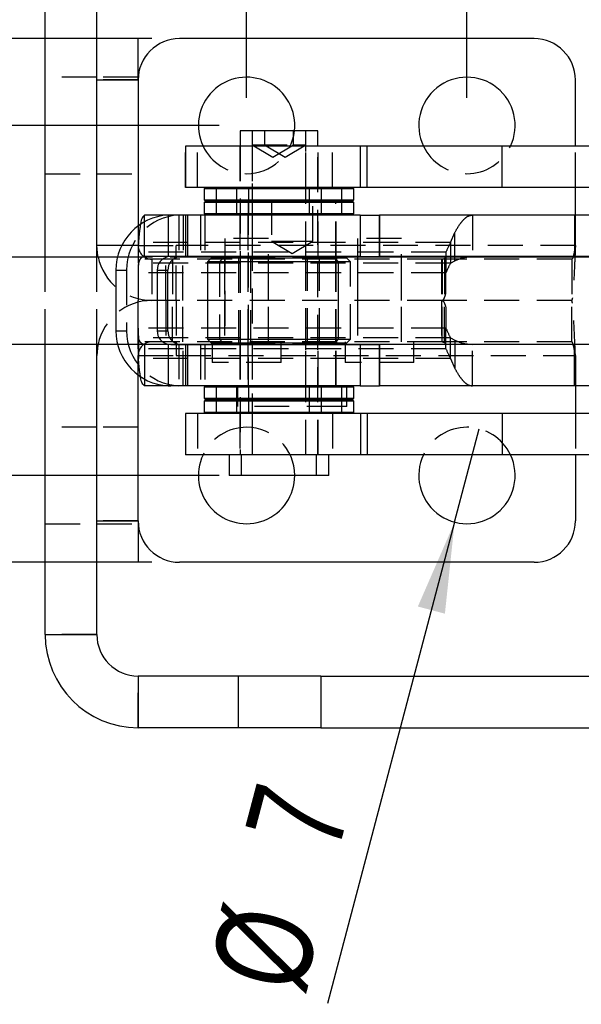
# Model space of a CAD drawing. Extents: x 96 to 730, y 59 to 576.
# Tile 2 of 14: x 188 to 229, y 59 to 131. Entities that reach past the tile are written whole.
import ezdxf

# ---------------------------------------------------------------- set-up
doc = ezdxf.new("R2010")
doc.units = 0
doc.header["$LTSCALE"] = 2
doc.linetypes.add('HIDDEN', pattern=[1.905, 1.27, -0.635])
doc.layers.get('0').update_dxf_attribs({"linetype": 'CONTINUOUS'})
doc.layers.add('FORMATO', color=179, linetype='CONTINUOUS')
doc.styles.add('SLDTEXTSTYLE0', font='TXT', dxfattribs={"width": 0.75})
doc.dimstyles.new('SLDDIMSTYLE0', dxfattribs={"dimtxt": 7, "dimasz": 6.604, "dimexe": 0, "dimexo": 0.0625, "dimgap": 1.75, "dimtad": 1, "dimdec": 3, "dimrnd": 1e-09, "dimzin": 12, "dimtxsty": 'SLDTEXTSTYLE0', "dimsah": 1, "dimcen": 0.09, "dimazin": 3, "dimtfac": 1, "dimtdec": 3, "dimtmove": 0, "dimatfit": 3, "dimtolj": 1, "dimtzin": 12})
doc.dimstyles.new('SLDDIMSTYLE4', dxfattribs={"dimtxt": 7, "dimasz": 6.604, "dimexe": 0, "dimexo": 0.0625, "dimgap": 1.75, "dimtad": 1, "dimdec": 3, "dimrnd": 1e-09, "dimzin": 12, "dimtxsty": 'SLDTEXTSTYLE0', "dimsah": 1, "dimcen": 0.09, "dimazin": 3, "dimtfac": 1, "dimtdec": 3, "dimtofl": 0, "dimtmove": 0, "dimatfit": 3, "dimtolj": 1, "dimtzin": 12})
doc.dimstyles.new('SLDDIMSTYLE5', dxfattribs={"dimtxt": 7, "dimasz": 6.604, "dimexe": 0, "dimexo": 0.0625, "dimgap": 1.75, "dimtad": 1, "dimdec": 3, "dimrnd": 1e-09, "dimzin": 12, "dimtxsty": 'SLDTEXTSTYLE0', "dimblk1": 'NONE', "dimsah": 1, "dimcen": 0, "dimazin": 3, "dimtfac": 1, "dimtdec": 3, "dimtmove": 0, "dimatfit": 3, "dimtolj": 1, "dimtzin": 12})

# ---------------------------------------------------------------- blocks, each defined once
blk = doc.blocks.new('_D_11')
at = {"layer": 'FORMATO'}
for p, q in [((165.235, 122.973), (165.235, 154.85)), ((202.346, 122.973), (163.235, 122.973)), ((165.235, 122.973), (165.235, 97.573)), ((202.346, 97.573), (163.235, 97.573)), ((165.235, 97.573), (165.235, 84.873))]:
    blk.add_line(p, q, dxfattribs=at)
for points in [[(165.235, 122.973), (166.251, 129.577), (164.219, 129.577)], [(165.235, 97.573), (164.219, 90.969), (166.251, 90.969)]]:
    blk.add_solid(points, dxfattribs=at)
at = {"layer": 'FORMATO', "insert": (156.211, 136.747), "char_height": 7, "attachment_point": 1, "rotation": 90, "style": 'SLDTEXTSTYLE0'}
blk.add_mtext('25,4', dxfattribs=at)
blk = doc.blocks.new('_D_12')
at = {"layer": 'FORMATO'}
for p, q in [((204.346, 124.973), (204.346, 164.06)), ((220.346, 124.973), (220.346, 164.06)), ((204.346, 162.06), (191.646, 162.06)), ((204.346, 162.06), (220.346, 162.06)), ((220.346, 162.06), (239.279, 162.06))]:
    blk.add_line(p, q, dxfattribs=at)
for points in [[(204.346, 162.06), (197.742, 163.076), (197.742, 161.044)], [(220.346, 162.06), (226.95, 161.044), (226.95, 163.076)]]:
    blk.add_solid(points, dxfattribs=at)
at = {"layer": 'FORMATO', "insert": (228.935, 171.083), "char_height": 7, "attachment_point": 1, "style": 'SLDTEXTSTYLE0'}
blk.add_mtext('16', dxfattribs=at)
blk = doc.blocks.new('_D_13')
at = {"layer": 'FORMATO'}
for q in [(221.24, 100.956), (210.218, 59.262)]:
    blk.add_line((219.451, 94.189), q, dxfattribs=at)
blk.add_solid([(219.451, 94.189), (216.781, 88.064), (218.745, 87.545)], dxfattribs=at)
at = {"layer": 'FORMATO', "char_height": 7, "attachment_point": 1, "rotation": 75.19257, "style": 'SLDTEXTSTYLE0'}
for s, insert in [('7', (204.169, 71.781)), ('%%c', (201.575, 61.547))]:
    blk.add_mtext(s, dxfattribs=dict(at, insert=insert))
blk = doc.blocks.new('_NONE')
blk = doc.blocks.new('_D_14')
at = {"layer": 'FORMATO', "color": 218}
for p, q in [((136.566, 129.273), (136.566, 150.971)), ((197.471, 129.273), (134.566, 129.273)), ((136.566, 91.273), (136.566, 129.273)), ((197.471, 91.273), (134.566, 91.273))]:
    blk.add_line(p, q, dxfattribs=at)
for points in [[(136.566, 129.273), (135.55, 122.669), (137.582, 122.669)], [(136.566, 91.273), (137.582, 97.877), (135.55, 97.877)]]:
    blk.add_solid(points, dxfattribs=at)
at = {"layer": 'FORMATO', "color": 218, "insert": (127.542, 140.626), "char_height": 7, "attachment_point": 1, "rotation": 90, "style": 'SLDTEXTSTYLE0'}
blk.add_mtext('38', dxfattribs=at)

msp = doc.modelspace()

# ---------------------------------------------------------------- linework, layer by layer
at = {"color": 7, "linetype": 'CONTINUOUS'}
for p, q in [((189.720501, 113.447641), (189.720501, 134.522642)), ((193.470502, 113.447641), (193.470502, 134.522642)), ((196.4705, 129.272641), (193.470502, 129.272641)), ((196.4705, 126.272642), (196.4705, 129.272641)), ((225.220501, 129.272641), (199.470501, 129.272641)), ((193.470502, 126.272642), (196.4705, 126.272642)), ((196.4705, 126.272642), (196.4705, 115.68593)), ((228.220501, 121.472641), (228.220501, 126.272642)), ((203.876853, 122.572641), (203.876853, 121.472641)), ((208.093486, 122.572641), (203.876853, 122.572641)), ((208.639353, 122.572641), (208.093486, 122.572641)), ((208.639353, 121.472641), (208.639353, 122.572641)), ((208.973884, 122.572641), (208.639353, 122.572641)), ((209.519751, 122.572641), (208.973884, 122.572641)), ((209.519751, 121.472641), (209.519751, 122.572641)), ((199.908103, 121.472641), (199.908103, 118.472641)), ((212.607205, 121.472641), (199.908103, 121.472641)), ((212.607205, 118.472641), (212.607205, 121.472641)), ((213.102322, 121.472641), (212.607205, 121.472641)), ((213.102322, 118.472641), (213.102322, 121.472641)), ((222.906119, 121.472641), (213.102322, 121.472641)), ((222.906119, 118.472641), (222.906119, 121.472641)), ((244.629693, 121.472641), (222.906119, 121.472641)), ((212.607205, 118.472641), (199.908103, 118.472641)), ((201.358103, 118.472641), (201.258103, 118.372642)), ((201.258103, 118.372642), (201.258103, 117.572642)), ((211.258103, 118.372642), (201.258103, 118.372642)), ((211.258103, 118.372642), (211.158103, 118.472641)), ((211.258103, 117.572642), (211.258103, 118.372642)), ((212.138501, 118.372642), (211.258103, 118.372642)), ((212.138501, 118.372642), (212.038501, 118.472641)), ((212.138501, 117.572642), (212.138501, 118.372642)), ((213.102322, 118.472641), (212.607205, 118.472641)), ((222.906119, 118.472641), (213.102322, 118.472641)), ((244.629693, 118.472641), (222.906119, 118.472641)), ((228.220501, 116.472642), (228.220501, 118.472641)), ((201.258103, 117.572642), (201.358103, 117.472641)), ((201.258103, 117.572642), (211.258103, 117.572642)), ((201.358103, 117.472641), (201.258103, 117.372641)), ((201.258103, 117.372641), (201.258103, 116.572641)), ((211.258103, 117.372641), (201.258103, 117.372641)), ((201.358103, 117.472641), (211.158103, 117.472641)), ((211.158103, 117.472641), (211.258103, 117.572642)), ((211.258103, 117.372641), (211.158103, 117.472641)), ((211.158103, 117.472641), (212.038501, 117.472641)), ((211.258103, 117.572642), (212.138501, 117.572642)), ((211.258103, 116.572641), (211.258103, 117.372641)), ((212.138501, 117.372641), (211.258103, 117.372641)), ((212.038501, 117.472641), (212.138501, 117.572642)), ((212.138501, 117.372641), (212.038501, 117.472641)), ((212.138501, 116.572641), (212.138501, 117.372641)), ((196.941131, 115.944864), (196.941131, 116.472642)), ((198.767642, 116.472642), (196.941131, 116.472642)), ((198.848386, 116.472642), (198.649417, 116.467638)), ((198.649417, 116.467638), (198.649417, 113.452437)), ((199.908103, 116.472642), (198.848386, 116.472642)), ((199.908103, 116.472642), (199.908103, 113.472641)), ((212.59861, 116.472642), (199.908103, 116.472642)), ((201.258103, 116.572641), (201.358103, 116.472642)), ((201.258103, 116.572641), (211.258103, 116.572641)), ((211.158103, 116.472642), (211.258103, 116.572641)), ((211.258103, 116.572641), (212.138501, 116.572641)), ((212.038501, 116.472642), (212.138501, 116.572641)), ((212.59861, 116.472642), (212.59861, 113.472641)), ((212.59861, 116.472642), (213.987008, 116.472642)), ((213.987008, 116.472642), (213.987008, 113.472641)), ((213.996501, 116.472642), (213.987008, 116.472642)), ((213.996501, 113.472641), (213.996501, 116.472642)), ((228.146813, 116.472642), (213.996501, 116.472642)), ((228.146813, 116.472642), (228.146813, 113.472641)), ((239.646501, 116.472642), (228.146813, 116.472642)), ((118.247946, 113.447641), (194.975565, 113.447641)), ((198.848386, 113.472641), (198.649417, 113.452437)), ((199.908103, 113.472641), (198.848386, 113.472641)), ((199.403436, 113.447641), (203.876853, 113.447641)), ((212.59861, 113.472641), (199.908103, 113.472641)), ((201.795603, 113.372641), (201.495603, 113.072641)), ((201.495603, 113.072641), (201.495603, 107.472642)), ((206.258103, 113.072641), (201.495603, 113.072641)), ((201.795603, 113.372641), (206.258103, 113.372641)), ((203.876853, 113.472641), (203.876853, 113.372641)), ((206.258103, 113.372641), (210.720603, 113.372641)), ((211.020603, 113.072641), (206.258103, 113.072641)), ((208.639353, 113.372641), (208.639353, 113.472641)), ((208.639353, 113.447641), (233.047943, 113.447641)), ((211.020603, 113.072641), (210.720603, 113.372641)), ((210.821501, 113.447641), (210.821501, 113.472641)), ((211.020603, 107.472642), (211.020603, 113.072641)), ((212.59861, 113.472641), (213.987008, 113.472641)), ((213.996501, 113.472641), (213.987008, 113.472641)), ((228.146813, 113.472641), (213.996501, 113.472641)), ((220.550892, 113.447641), (220.745319, 113.472641)), ((228.05782, 113.472641), (228.050095, 113.447641)), ((239.646501, 113.472641), (228.146813, 113.472641)), ((194.855099, 112.472641), (194.855099, 108.072641)), ((197.850613, 112.472641), (198.626804, 112.472641)), ((197.850613, 112.472641), (197.850613, 108.072641)), ((198.626804, 108.072641), (198.626804, 112.472641)), ((197.850613, 108.072641), (198.626804, 108.072641)), ((201.495603, 107.472642), (201.795603, 107.172641)), ((201.495603, 107.472642), (211.020603, 107.472642)), ((210.720603, 107.172641), (211.020603, 107.472642)), ((118.247946, 107.097641), (194.975565, 107.097641)), ((189.720501, 86.022641), (189.720501, 107.097641)), ((193.470502, 86.022641), (193.470502, 107.097641)), ((198.649417, 107.092846), (198.649417, 104.077645)), ((198.649417, 107.092846), (198.848386, 107.072641)), ((198.848386, 107.072641), (199.908103, 107.072641)), ((199.403436, 107.097641), (203.876853, 107.097641)), ((199.908103, 107.072641), (199.908103, 104.072641)), ((199.908103, 107.072641), (212.59861, 107.072641)), ((210.720603, 107.172641), (201.795603, 107.172641)), ((203.876853, 107.172641), (203.876853, 107.072641)), ((208.639353, 107.072641), (208.639353, 107.172641)), ((208.639353, 107.097641), (233.047943, 107.097641)), ((210.821501, 107.072641), (210.821501, 107.097641)), ((212.59861, 107.072641), (212.59861, 104.072641)), ((212.59861, 107.072641), (213.987008, 107.072641)), ((213.987008, 107.072641), (213.987008, 104.072641)), ((213.987008, 107.072641), (213.996501, 107.072641)), ((213.996501, 104.072641), (213.996501, 107.072641)), ((228.146813, 107.072641), (213.996501, 107.072641)), ((220.550892, 107.097641), (220.745319, 107.072641)), ((228.05782, 107.072641), (228.050095, 107.097641)), ((228.146813, 104.072641), (228.146813, 107.072641)), ((239.646501, 107.072641), (228.146813, 107.072641)), ((196.4705, 94.272641), (196.4705, 104.859353)), ((196.941131, 104.641554), (196.941131, 104.072641)), ((198.767642, 104.072641), (196.941131, 104.072641)), ((198.649417, 104.077645), (198.848386, 104.072641)), ((199.908103, 104.072641), (198.848386, 104.072641)), ((212.59861, 104.072641), (199.908103, 104.072641)), ((201.358103, 104.072641), (201.258103, 103.972641)), ((201.258103, 103.972641), (201.258103, 103.172641)), ((211.258103, 103.972641), (201.258103, 103.972641)), ((211.258103, 103.972641), (211.158103, 104.072641)), ((211.258103, 103.172641), (211.258103, 103.972641)), ((211.615251, 102.572641), (211.615251, 104.072641)), ((212.138501, 103.972641), (211.615251, 103.972641)), ((212.138501, 103.972641), (212.038501, 104.072641)), ((212.138501, 103.172641), (212.138501, 103.972641)), ((212.59861, 104.072641), (213.987008, 104.072641)), ((213.996501, 104.072641), (213.987008, 104.072641)), ((228.146813, 104.072641), (213.996501, 104.072641)), ((239.646501, 104.072641), (228.146813, 104.072641)), ((228.220501, 104.072641), (228.220501, 102.072641)), ((201.258103, 103.172641), (201.358103, 103.072642)), ((201.258103, 103.172641), (211.258103, 103.172641)), ((201.358103, 103.072642), (201.258103, 102.972641)), ((201.258103, 102.972641), (201.258103, 102.172641)), ((211.258103, 102.972641), (201.258103, 102.972641)), ((211.158103, 103.072642), (201.358103, 103.072642)), ((211.158103, 103.072642), (211.258103, 103.172641)), ((211.258103, 102.972641), (211.158103, 103.072642)), ((211.258103, 102.172641), (211.258103, 102.972641)), ((211.615251, 103.172641), (212.138501, 103.172641)), ((212.038501, 103.072642), (211.615251, 103.072642)), ((212.138501, 102.972641), (211.615251, 102.972641)), ((212.038501, 103.072642), (212.138501, 103.172641)), ((212.138501, 102.972641), (212.038501, 103.072642)), ((212.138501, 102.172641), (212.138501, 102.972641)), ((201.258103, 102.172641), (201.358103, 102.072641)), ((201.258103, 102.172641), (211.258103, 102.172641)), ((211.158103, 102.072641), (211.258103, 102.172641)), ((211.615251, 102.572641), (211.258103, 102.572641)), ((211.258103, 102.172641), (212.138501, 102.172641)), ((212.038501, 102.072641), (212.138501, 102.172641)), ((199.908103, 102.072641), (199.908103, 99.072642)), ((212.607205, 102.072641), (199.908103, 102.072641)), ((212.607205, 102.072641), (212.607205, 99.072642)), ((213.102322, 102.072641), (212.607205, 102.072641)), ((213.102322, 102.072641), (213.102322, 99.072642)), ((222.906119, 102.072641), (213.102322, 102.072641)), ((222.906119, 102.072641), (222.906119, 99.072642)), ((244.629693, 102.072641), (222.906119, 102.072641)), ((212.607205, 99.072642), (199.908103, 99.072642)), ((203.083103, 99.072642), (203.083103, 97.572642)), ((209.433103, 97.572642), (209.433103, 99.072642)), ((210.313501, 97.572642), (210.313501, 99.072642)), ((213.102322, 99.072642), (212.607205, 99.072642)), ((222.906119, 99.072642), (213.102322, 99.072642)), ((244.629693, 99.072642), (222.906119, 99.072642)), ((228.220501, 99.072642), (228.220501, 94.272641)), ((208.70528, 97.572642), (203.083103, 97.572642)), ((209.433103, 97.572642), (208.70528, 97.572642)), ((209.585678, 97.572642), (209.433103, 97.572642)), ((210.313501, 97.572642), (209.585678, 97.572642)), ((193.470502, 94.272641), (196.4705, 94.272641)), ((196.4705, 94.272641), (196.4705, 91.272642)), ((196.4705, 91.272642), (193.470502, 91.272642)), ((225.220501, 91.272642), (199.470501, 91.272642)), ((189.720501, 86.022641), (193.470502, 86.022641)), ((196.4705, 83.022642), (196.4705, 79.272642)), ((203.734413, 83.022642), (196.4705, 83.022642)), ((203.734413, 83.022642), (203.734413, 79.272642)), ((209.743618, 83.022642), (203.734413, 83.022642)), ((209.743618, 83.022642), (209.743618, 79.272642)), ((209.743618, 83.022642), (264.842914, 83.022642)), ((203.734413, 79.272642), (196.4705, 79.272642)), ((209.743618, 79.272642), (203.734413, 79.272642)), ((209.743618, 79.272642), (264.842914, 79.272642))]:
    msp.add_line(p, q, dxfattribs=at)
at = {"color": 7, "linetype": 'HIDDEN'}
for p, q in [((193.470502, 126.472642), (189.720501, 126.472642)), ((196.4705, 126.472642), (193.470502, 126.472642)), ((196.4705, 126.272642), (193.470502, 126.272642)), ((204.757251, 122.572641), (204.757251, 99.072642)), ((204.758103, 122.572641), (204.758103, 121.572642)), ((205.638501, 122.572641), (205.638501, 121.572642)), ((207.758103, 121.572642), (207.758103, 122.572641)), ((208.638501, 121.572642), (208.638501, 122.572641)), ((199.909001, 118.472641), (199.909001, 121.472641)), ((200.789399, 118.472641), (200.789399, 121.472641)), ((203.858103, 121.472641), (203.858103, 118.472641)), ((203.876853, 121.472641), (203.876853, 113.472641)), ((204.738501, 121.472641), (204.738501, 118.472641)), ((204.758103, 121.572642), (207.758103, 121.572642)), ((204.758103, 121.572642), (206.258103, 120.671351)), ((205.638501, 121.572642), (207.138501, 120.671351)), ((206.258103, 120.671351), (207.758103, 121.572642)), ((207.138501, 120.671351), (208.638501, 121.572642)), ((207.758103, 121.572642), (208.638501, 121.572642)), ((208.639353, 113.472641), (208.639353, 121.472641)), ((208.658103, 118.472641), (208.658103, 121.472641)), ((209.519751, 99.072642), (209.519751, 121.472641)), ((209.538501, 118.472641), (209.538501, 121.472641)), ((210.593196, 118.472641), (210.593196, 121.472641)), ((228.220501, 118.472641), (228.220501, 121.472641)), ((189.720501, 119.472642), (193.470502, 119.472642)), ((193.470502, 119.472642), (196.4705, 119.472642)), ((202.2385, 118.472641), (202.138501, 118.372642)), ((202.138501, 118.372642), (202.138501, 117.572642)), ((203.508104, 118.472641), (203.608103, 118.372642)), ((203.608103, 118.372642), (203.608103, 117.572642)), ((204.3885, 118.472641), (204.4885, 118.372642)), ((204.4885, 118.372642), (204.4885, 117.572642)), ((208.908103, 118.372642), (209.008103, 118.472641)), ((208.908103, 117.572642), (208.908103, 118.372642)), ((209.788501, 118.372642), (209.888501, 118.472641)), ((209.788501, 117.572642), (209.788501, 118.372642)), ((202.138501, 117.572642), (202.2385, 117.472641)), ((202.2385, 117.472641), (202.138501, 117.372641)), ((202.138501, 117.372641), (202.138501, 116.572641)), ((203.608103, 117.572642), (203.508104, 117.472641)), ((203.508104, 117.472641), (203.608103, 117.372641)), ((203.608103, 117.372641), (203.608103, 116.572641)), ((204.4885, 117.572642), (204.3885, 117.472641)), ((204.3885, 117.472641), (204.4885, 117.372641)), ((204.471502, 117.572642), (204.471502, 104.072641)), ((204.4885, 117.372641), (204.4885, 116.572641)), ((206.146501, 117.572642), (206.146501, 114.572642)), ((209.008103, 117.472641), (208.908103, 117.572642)), ((208.908103, 117.372641), (209.008103, 117.472641)), ((208.908103, 116.572641), (208.908103, 117.372641)), ((209.146501, 114.572642), (209.146501, 117.572642)), ((209.888501, 117.472641), (209.788501, 117.572642)), ((209.788501, 117.372641), (209.888501, 117.472641)), ((209.788501, 116.572641), (209.788501, 117.372641)), ((210.821501, 113.472641), (210.821501, 117.572642)), ((198.848386, 116.472642), (198.767642, 116.472642)), ((199.425608, 116.467638), (199.425608, 113.452437)), ((199.742314, 116.472642), (199.742314, 113.472641)), ((199.917597, 116.472642), (199.917597, 113.472641)), ((200.065182, 116.472642), (200.065182, 113.472641)), ((200.067424, 113.472641), (200.067424, 116.472642)), ((201.005358, 116.472642), (201.005358, 113.472641)), ((201.305995, 116.472642), (201.305995, 113.472641)), ((202.138501, 116.572641), (202.2385, 116.472642)), ((203.608103, 116.572641), (203.508104, 116.472642)), ((203.858103, 116.472642), (203.858103, 113.472641)), ((204.4885, 116.572641), (204.3885, 116.472642)), ((204.446501, 116.472642), (204.446501, 113.472641)), ((204.738501, 116.472642), (204.738501, 113.472641)), ((208.658103, 113.472641), (208.658103, 116.472642)), ((209.008103, 116.472642), (208.908103, 116.572641)), ((209.538501, 113.472641), (209.538501, 116.472642)), ((209.888501, 116.472642), (209.788501, 116.572641)), ((210.846501, 113.472641), (210.846501, 116.472642)), ((220.745319, 116.472642), (220.745319, 113.472641)), ((228.220501, 114.272642), (228.220501, 116.472642)), ((196.941131, 113.472641), (196.941131, 115.944864)), ((196.4705, 115.68593), (196.4705, 114.272642)), ((219.150073, 114.472641), (219.472165, 115.216593)), ((219.472165, 113.158629), (219.472165, 115.216593)), ((219.150073, 114.472641), (196.496184, 114.472641)), ((196.496184, 112.972641), (196.496184, 114.472641)), ((205.932001, 114.772641), (202.757001, 114.772641)), ((202.757001, 114.772641), (202.757001, 107.272641)), ((205.932001, 107.272641), (205.932001, 114.772641)), ((206.146501, 114.572642), (207.646502, 114.572642)), ((206.146501, 114.572642), (207.646502, 113.67135)), ((207.646502, 114.572642), (209.146501, 114.572642)), ((207.646502, 113.67135), (209.146501, 114.572642)), ((215.584001, 114.772641), (212.409001, 114.772641)), ((212.409001, 114.772641), (212.409001, 107.272641)), ((215.584001, 107.272641), (215.584001, 114.772641)), ((219.150073, 114.472641), (219.150073, 112.972641)), ((196.4705, 114.272642), (193.470502, 114.272642)), ((196.4705, 114.272642), (195.282345, 114.272642)), ((196.4705, 114.272642), (199.220501, 114.272642)), ((218.822671, 113.772642), (196.4705, 113.772642)), ((228.220501, 114.272642), (199.220501, 114.272642)), ((199.220501, 113.304396), (199.220501, 114.272642)), ((218.822671, 113.773515), (218.822671, 112.273515)), ((189.720501, 107.097641), (189.720501, 113.447641)), ((193.470502, 107.097641), (193.470502, 113.447641)), ((194.975565, 113.447641), (199.403436, 113.447641)), ((218.542246, 113.272641), (196.4705, 113.272641)), ((219.150073, 112.972641), (196.496184, 112.972641)), ((198.848386, 113.472641), (196.941131, 113.472641)), ((197.4705, 113.272641), (197.4705, 110.272641)), ((198.470501, 110.272641), (198.470501, 113.272641)), ((198.970501, 113.272641), (198.970501, 110.272641)), ((199.220501, 110.280462), (199.220501, 113.304396)), ((199.7205, 110.272641), (199.7205, 113.272641)), ((202.676, 113.372641), (202.376001, 113.072641)), ((202.376001, 113.072641), (202.376001, 107.472642)), ((202.744501, 113.272641), (202.744501, 110.272641)), ((203.758103, 113.372641), (203.758103, 107.172641)), ((203.876853, 113.447641), (208.639353, 113.447641)), ((203.876853, 113.372641), (203.876853, 107.172641)), ((204.446501, 113.447641), (204.446501, 107.097641)), ((204.638501, 113.372641), (204.638501, 107.172641)), ((205.944501, 110.272641), (205.944501, 113.272641)), ((208.639353, 107.172641), (208.639353, 113.372641)), ((208.758103, 107.172641), (208.758103, 113.372641)), ((209.638501, 107.172641), (209.638501, 113.372641)), ((210.720603, 113.372641), (211.601001, 113.372641)), ((210.821501, 107.097641), (210.821501, 113.447641)), ((210.846501, 107.097641), (210.846501, 113.447641)), ((211.901001, 113.072641), (211.020603, 113.072641)), ((211.901001, 113.072641), (211.601001, 113.372641)), ((211.901001, 107.472642), (211.901001, 113.072641)), ((212.396501, 113.272641), (212.396501, 110.272641)), ((215.596501, 110.272641), (215.596501, 113.272641)), ((218.506986, 113.272641), (218.506986, 110.272641)), ((218.723357, 113.272641), (218.542246, 113.272641)), ((218.542246, 113.272641), (218.542246, 110.272641)), ((218.723357, 113.272641), (218.723357, 110.272641)), ((227.952551, 113.272641), (218.723357, 113.272641)), ((219.150073, 112.972641), (219.472165, 113.158629)), ((227.952551, 113.272641), (227.952551, 110.272641)), ((194.855099, 112.472641), (195.631289, 112.472641)), ((195.631289, 112.472641), (195.631289, 108.072641)), ((196.4705, 112.877515), (196.4705, 112.273515)), ((196.4705, 112.273515), (196.4705, 112.272641)), ((218.822671, 112.272641), (196.4705, 112.272641)), ((196.4705, 112.272641), (196.4705, 110.272641)), ((218.822671, 112.273515), (218.822671, 112.272641)), ((218.822671, 110.80854), (218.822671, 112.272641)), ((218.542246, 110.272641), (196.4705, 110.272641)), ((196.4705, 108.272641), (196.4705, 110.272641)), ((198.470501, 110.272641), (198.470501, 107.272641)), ((198.970501, 107.272641), (198.970501, 110.272641)), ((199.220501, 110.264821), (199.220501, 107.240887)), ((199.7205, 107.272641), (199.7205, 110.272641)), ((202.744501, 110.272641), (202.744501, 107.272641)), ((205.944501, 107.272641), (205.944501, 110.272641)), ((212.396501, 110.272641), (212.396501, 107.272641)), ((215.596501, 107.272641), (215.596501, 110.272641)), ((218.506986, 110.272641), (218.506986, 107.272641)), ((218.723357, 110.272641), (218.542246, 110.272641)), ((218.542246, 107.272641), (218.542246, 110.272641)), ((218.723357, 107.272641), (218.723357, 110.272641)), ((227.952551, 110.272641), (218.723357, 110.272641)), ((227.952551, 107.272641), (227.952551, 110.272641)), ((218.822671, 109.736743), (218.822671, 108.272641)), ((194.855099, 108.072641), (195.631289, 108.072641)), ((196.4705, 108.271767), (196.4705, 108.272641)), ((218.822671, 108.272641), (196.4705, 108.272641)), ((196.4705, 106.771767), (196.4705, 108.271767)), ((218.822671, 108.271767), (218.822671, 108.272641)), ((218.822671, 106.771767), (218.822671, 108.271767)), ((218.542246, 107.272641), (196.4705, 107.272641)), ((219.150073, 107.572641), (196.496184, 107.572641)), ((196.496184, 107.572641), (196.496184, 106.072642)), ((199.220501, 107.240887), (199.220501, 106.272641)), ((201.844501, 107.272641), (201.844501, 105.772642)), ((202.376001, 107.472642), (202.676, 107.172641)), ((206.844501, 105.772642), (206.844501, 107.272641)), ((211.020603, 107.472642), (211.901001, 107.472642)), ((211.496501, 107.272641), (211.496501, 105.772642)), ((211.601001, 107.172641), (211.901001, 107.472642)), ((216.496501, 105.772642), (216.496501, 107.272641)), ((218.723357, 107.272641), (218.542246, 107.272641)), ((227.952551, 107.272641), (218.723357, 107.272641)), ((219.150073, 107.572641), (219.472165, 107.386654)), ((219.150073, 106.072642), (219.150073, 107.572641)), ((219.472165, 107.386654), (219.472165, 105.32869)), ((194.975565, 107.097641), (199.403436, 107.097641)), ((218.822671, 106.772641), (196.4705, 106.772641)), ((196.941131, 107.072641), (196.941131, 104.641554)), ((198.848386, 107.072641), (196.941131, 107.072641)), ((199.425608, 107.092846), (199.425608, 104.077645)), ((199.742314, 104.072641), (199.742314, 107.072641)), ((199.917597, 107.072641), (199.917597, 104.072641)), ((200.065182, 107.072641), (200.065182, 104.072641)), ((200.067424, 104.072641), (200.067424, 107.072641)), ((201.005358, 107.072641), (201.005358, 104.072641)), ((201.305995, 107.072641), (201.305995, 104.072641)), ((203.858103, 107.072641), (203.858103, 104.072641)), ((203.876853, 107.097641), (208.639353, 107.097641)), ((203.876853, 107.072641), (203.876853, 99.072642)), ((204.446501, 107.072641), (204.446501, 104.072641)), ((204.738501, 107.072641), (204.738501, 104.072641)), ((208.639353, 99.072642), (208.639353, 107.072641)), ((208.658103, 104.072641), (208.658103, 107.072641)), ((209.538501, 104.072641), (209.538501, 107.072641)), ((211.601001, 107.172641), (210.720603, 107.172641)), ((210.821501, 104.072641), (210.821501, 107.072641)), ((210.846501, 104.072641), (210.846501, 107.072641)), ((220.745319, 104.072641), (220.745319, 107.072641)), ((196.4705, 104.859353), (196.4705, 106.272641)), ((196.4705, 106.272641), (199.220501, 106.272641)), ((219.150073, 106.072642), (196.496184, 106.072642)), ((199.220501, 106.272641), (228.220501, 106.272641)), ((206.844501, 105.772642), (201.844501, 105.772642)), ((216.496501, 105.772642), (211.496501, 105.772642)), ((219.150073, 106.072642), (219.472165, 105.32869)), ((228.220501, 106.272641), (228.220501, 104.072641)), ((198.848386, 104.072641), (198.767642, 104.072641)), ((202.2385, 104.072641), (202.138501, 103.972641)), ((202.138501, 103.972641), (202.138501, 103.172641)), ((203.508104, 104.072641), (203.608103, 103.972641)), ((203.608103, 103.972641), (203.608103, 103.172641)), ((203.677751, 104.072641), (203.677751, 102.572641)), ((204.3885, 104.072641), (204.4885, 103.972641)), ((204.4885, 103.972641), (204.4885, 103.172641)), ((208.908103, 103.972641), (209.008103, 104.072641)), ((208.908103, 103.172641), (208.908103, 103.972641)), ((209.788501, 103.972641), (209.888501, 104.072641)), ((209.788501, 103.172641), (209.788501, 103.972641)), ((211.615251, 103.972641), (211.258103, 103.972641)), ((202.138501, 103.172641), (202.2385, 103.072642)), ((202.2385, 103.072642), (202.138501, 102.972641)), ((202.138501, 102.972641), (202.138501, 102.172641)), ((203.608103, 103.172641), (203.508104, 103.072642)), ((203.508104, 103.072642), (203.608103, 102.972641)), ((203.608103, 102.972641), (203.608103, 102.172641)), ((204.4885, 103.172641), (204.3885, 103.072642)), ((204.3885, 103.072642), (204.4885, 102.972641)), ((204.4885, 102.972641), (204.4885, 102.172641)), ((209.008103, 103.072642), (208.908103, 103.172641)), ((208.908103, 102.972641), (209.008103, 103.072642)), ((208.908103, 102.172641), (208.908103, 102.972641)), ((209.888501, 103.072642), (209.788501, 103.172641)), ((209.788501, 102.972641), (209.888501, 103.072642)), ((209.788501, 102.172641), (209.788501, 102.972641)), ((211.615251, 103.072642), (211.158103, 103.072642)), ((211.258103, 103.172641), (211.615251, 103.172641)), ((211.615251, 102.972641), (211.258103, 102.972641)), ((202.138501, 102.172641), (202.2385, 102.072641)), ((203.608103, 102.172641), (203.508104, 102.072641)), ((211.258103, 102.572641), (203.677751, 102.572641)), ((204.4885, 102.172641), (204.3885, 102.072641)), ((209.008103, 102.072641), (208.908103, 102.172641)), ((209.888501, 102.072641), (209.788501, 102.172641)), ((199.909001, 102.072641), (199.909001, 99.072642)), ((200.789399, 102.072641), (200.789399, 99.072642)), ((203.858103, 102.072641), (203.858103, 99.072642)), ((204.738501, 102.072641), (204.738501, 99.072642)), ((208.658103, 99.072642), (208.658103, 102.072641)), ((209.538501, 99.072642), (209.538501, 102.072641)), ((210.593196, 102.072641), (210.593196, 99.072642)), ((228.220501, 102.072641), (228.220501, 99.072642)), ((193.470502, 101.072641), (189.720501, 101.072641)), ((196.4705, 101.072641), (193.470502, 101.072641)), ((203.963501, 99.072642), (203.963501, 97.572642)), ((189.720501, 94.072641), (193.470502, 94.072641)), ((196.4705, 94.272641), (193.470502, 94.272641)), ((193.470502, 94.072641), (196.4705, 94.072641)), ((193.470502, 86.022641), (189.720501, 86.022641)), ((196.4705, 79.272642), (196.4705, 83.022642))]:
    msp.add_line(p, q, dxfattribs=at)
at = {"color": 8, "linetype": 'CONTINUOUS'}
msp.add_line((195.282345, 114.272642), (193.470502, 114.272642), dxfattribs=at)
at = {"color": 7, "linetype": 'CONTINUOUS', "flags": 128}
for points in [[(193.556504, 113.447641), (193.54736, 113.49228), (193.470502, 114.272642)], [(193.556504, 107.097641), (193.54736, 107.053003), (193.470502, 106.272641)]]:
    msp.add_lwpolyline(points, dxfattribs=at)
at = {"color": 7, "linetype": 'CONTINUOUS'}
for centre, radius, start, end in [((199.470501, 126.272641), 3, 90, 180), ((225.220501, 126.272641), 3, 0, 90), ((204.345501, 122.972641), 3.5, 353.43757213, 205.37693353), ((220.345501, 122.972641), 3.5, 334.62306647, 205.37693353), ((198.852464, 112.475432), 3.997367, 92.91160974, 180.03999615), ((198.850238, 112.473192), 0.999625, 101.58939745, 180.03155116), ((199.626429, 112.473192), 0.999625, 101.58936264, 180.03158596), ((198.852464, 108.069851), 3.997367, 179.96000385, 267.08839026), ((198.850238, 108.072091), 0.999625, 179.96844884, 258.41060255), ((199.626429, 108.07209), 0.999625, 179.96841404, 258.41063736), ((204.345501, 97.572641), 3.5, 154.62306647, 0), ((220.345501, 97.572641), 3.5, 154.62306647, 25.37693353), ((199.470501, 94.272641), 3, 180, 270), ((225.220501, 94.272641), 3, 270, 0), ((196.470501, 86.022641), 6.75, 180, 270), ((196.470501, 86.022641), 3, 180, 270)]:
    msp.add_arc(centre, radius, start, end, dxfattribs=at)
at = {"color": 7, "linetype": 'HIDDEN'}
for centre, radius, start, end in [((204.345501, 122.972641), 3.5, 270, 353.43757213), ((204.345501, 122.972641), 3.5, 205.37693353, 270), ((220.345501, 122.972641), 3.5, 205.37693353, 270), ((220.345501, 122.972641), 3.5, 270, 334.62306647), ((199.628658, 112.475429), 3.99737, 92.91163728, 180.03995456), ((206.001534, 113.773405), 9.531033, 175.79276601, 179.99933941), ((223.595552, 111.964589), 5.104175, 150.5691566, 159.24324437), ((197.470501, 114.272641), 1, 180, 270), ((197.470501, 114.272641), 4, 191.90268265, 270), ((206.001549, 112.273405), 9.531049, 175.79276943, 179.99933739), ((223.595574, 110.464579), 5.1042, 150.56918347, 159.24323215), ((197.470501, 106.272641), 4, 90, 168.09731735), ((199.628658, 108.069854), 3.99737, 179.96004544, 267.08836272), ((206.001549, 108.271878), 9.531049, 180.00066261, 184.20723057), ((223.595574, 110.080703), 5.1042, 200.75676785, 209.43081653), ((197.470501, 106.272641), 1, 90, 180), ((206.001534, 106.771877), 9.531033, 180.00066059, 184.20723399), ((223.595552, 108.580694), 5.104175, 200.75675563, 209.4308434), ((204.345501, 97.572641), 3.5, 90, 154.62306647), ((204.345501, 97.572641), 3.5, 0, 90), ((220.345501, 97.572641), 3.5, 90, 154.62306647), ((220.345501, 97.572641), 3.5, 25.37693353, 90)]:
    msp.add_arc(centre, radius, start, end, dxfattribs=at)
at = {"color": 7, "linetype": 'CONTINUOUS'}
for points, knots in [([(196.941131, 116.472642), (196.883904, 116.431153), (196.775516, 116.352572), (196.671768, 116.014902), (196.632994, 115.737923), (196.628581, 115.7064)], [0, 0, 0, 0, 0.49780726, 0.942845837, 1, 1, 1, 1]), ([(196.941131, 104.072641), (196.883899, 104.114094), (196.775501, 104.192606), (196.671595, 104.531282), (196.632681, 104.809473), (196.628117, 104.842098)], [0, 0, 0, 0, 0.496827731, 0.940990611, 1, 1, 1, 1])]:
    msp.add_open_spline(points, degree=3, knots=knots, dxfattribs=at)
at = {"color": 7, "linetype": 'HIDDEN'}
for points, knots in [([(219.472165, 115.216593), (219.578261, 115.403389), (219.790453, 115.776982), (220.108742, 116.167375), (220.427031, 116.424896), (220.639223, 116.456726), (220.745319, 116.472642)], [0, 0, 0, 0, 0.2500003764, 0.5000005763, 0.7500003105, 1, 1, 1, 1]), ([(196.628581, 115.7064), (196.600238, 115.535123), (196.543159, 115.190199), (196.511914, 114.712921), (196.496184, 114.472641)], [0, 0, 0, 0, 0.496563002, 1, 1, 1, 1]), ([(228.220501, 114.272642), (228.198172, 113.748493), (228.153512, 112.700197), (228.086527, 111.378017), (228.019538, 110.45302), (227.97488, 110.332768), (227.952551, 110.272641)], [0, 0, 0, 0, 0.250000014, 0.499999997, 0.749999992, 1, 1, 1, 1]), ([(228.220501, 114.272642), (228.198172, 114.143201), (228.153512, 113.884319), (228.099288, 113.597356), (228.067389, 113.50142), (228.05782, 113.472641)], [0, 0, 0, 0, 0.411772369, 0.823544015, 1, 1, 1, 1]), ([(196.941131, 113.472641), (196.88353, 113.463709), (196.775851, 113.447011), (196.64526, 113.320987), (196.548143, 113.163123), (196.512457, 113.032299), (196.496184, 112.972641)], [0, 0, 0, 0, 0.309149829, 0.577916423, 0.807525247, 1, 1, 1, 1]), ([(218.542246, 113.272641), (218.588984, 113.278514), (218.682457, 113.290258), (218.775933, 113.36783), (218.822671, 113.406616)], [0, 0, 0, 0, 0.500003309, 1, 1, 1, 1]), ([(219.472165, 113.158629), (219.684357, 113.250799), (220.043933, 113.406987), (220.403509, 113.435822), (220.550892, 113.447641)], [0, 0, 0, 0, 0.590118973, 1, 1, 1, 1]), ([(228.050095, 113.447641), (228.03991, 113.411332), (228.007394, 113.295422), (227.97488, 113.281916), (227.952551, 113.272641)], [0, 0, 0, 0, 0.313254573, 1, 1, 1, 1]), ([(218.542246, 110.272641), (218.588984, 110.296132), (218.682458, 110.343112), (218.775933, 110.653397), (218.822671, 110.80854)], [0, 0, 0, 0, 0.500000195, 1, 1, 1, 1]), ([(218.542246, 110.272641), (218.588984, 110.249151), (218.682458, 110.202171), (218.775933, 109.891886), (218.822671, 109.736743)], [0, 0, 0, 0, 0.500000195, 1, 1, 1, 1]), ([(228.220501, 106.272641), (228.198172, 106.796789), (228.153512, 107.845086), (228.086527, 109.167266), (228.019538, 110.092263), (227.97488, 110.212515), (227.952551, 110.272641)], [0, 0, 0, 0, 0.2500000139, 0.4999999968, 0.7499999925, 1, 1, 1, 1]), ([(196.941131, 107.072641), (196.88353, 107.081574), (196.775851, 107.098272), (196.64526, 107.224296), (196.548143, 107.38216), (196.512457, 107.512984), (196.496184, 107.572641)], [0, 0, 0, 0, 0.309149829, 0.577916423, 0.807525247, 1, 1, 1, 1]), ([(218.542246, 107.272641), (218.588984, 107.266769), (218.682457, 107.255024), (218.775933, 107.177453), (218.822671, 107.138667)], [0, 0, 0, 0, 0.500003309, 1, 1, 1, 1]), ([(219.472165, 107.386654), (219.684357, 107.294484), (220.043933, 107.138296), (220.403509, 107.109461), (220.550892, 107.097641)], [0, 0, 0, 0, 0.590118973, 1, 1, 1, 1]), ([(228.050095, 107.097641), (228.03991, 107.133951), (228.007394, 107.249861), (227.97488, 107.263367), (227.952551, 107.272641)], [0, 0, 0, 0, 0.313254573, 1, 1, 1, 1]), ([(228.220501, 106.272641), (228.198172, 106.402082), (228.153512, 106.660963), (228.099288, 106.947926), (228.067389, 107.043863), (228.05782, 107.072641)], [0, 0, 0, 0, 0.411772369, 0.823544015, 1, 1, 1, 1]), ([(196.628117, 104.842098), (196.599948, 105.012399), (196.543049, 105.35638), (196.511908, 105.832329), (196.496184, 106.072642)], [0, 0, 0, 0, 0.495088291, 1, 1, 1, 1]), ([(219.472165, 105.32869), (219.578261, 105.141894), (219.790453, 104.768301), (220.108742, 104.377908), (220.427031, 104.120387), (220.639223, 104.088557), (220.745319, 104.072641)], [0, 0, 0, 0, 0.2500003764, 0.5000005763, 0.7500003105, 1, 1, 1, 1])]:
    msp.add_open_spline(points, degree=3, knots=knots, dxfattribs=at)

# ---------------------------------------------------------------- dimensions: what is measured, and where the dimension line sits
at = {"layer": 'FORMATO'}
dim = msp.add_linear_dim(base=(220.345501, 162.059928), p1=(204.345501, 122.972641), p2=(220.345501, 122.972641), dimstyle='SLDDIMSTYLE0', dxfattribs=at)
dim.commit()
dim.dimension.update_dxf_attribs({"geometry": '_D_12', "text_midpoint": (234.106929, 162.059928), "dimtype": 160})
dim = msp.add_linear_dim(base=(165.234675, 97.572641), p1=(204.345501, 122.972641), p2=(204.345501, 97.572641), angle=90, dimstyle='SLDDIMSTYLE0', dxfattribs=at)
dim.commit()
dim.dimension.update_dxf_attribs({"geometry": '_D_11', "text_midpoint": (165.234675, 145.798423), "dimtype": 160})
at = {"layer": 'FORMATO', "color": 218}
dim = msp.add_linear_dim(base=(136.565607, 129.272641), p1=(199.470501, 91.272641), p2=(199.470501, 129.272641), angle=90, dimstyle='SLDDIMSTYLE4', dxfattribs=at)
dim.commit()
dim.dimension.update_dxf_attribs({"geometry": '_D_14', "text_midpoint": (136.565607, 145.798423), "dimtype": 160})
at = {"layer": 'FORMATO'}
dim = msp.add_diameter_dim_2p(p1=(221.24, 100.956407), p2=(219.451002, 94.188876), dimstyle='SLDDIMSTYLE5', dxfattribs=at)
dim.commit()
dim.dimension.update_dxf_attribs({"geometry": '_D_13', "text_midpoint": (212.10609, 66.404039), "dimtype": 163})

doc.saveas('drawing.dxf')
